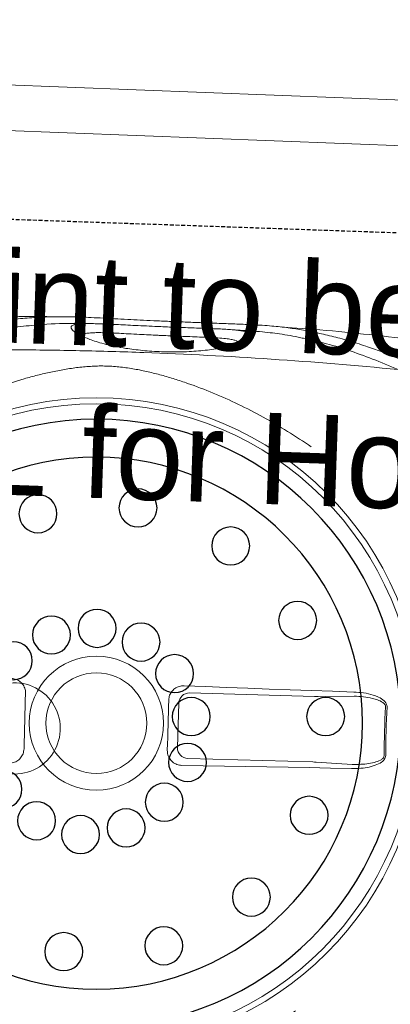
# Model space of a CAD drawing. Header units: millimetres. Extents: x 256680 to 410391, y -77299 to -22623.
# Tile 222 of 241: x 383930 to 384052, y -26450 to -26127. Entities that reach past the tile are written whole.
import ezdxf

# ---------------------------------------------------------------- set-up
doc = ezdxf.new("R2010")
doc.units = ezdxf.units.MM
doc.header["$LTSCALE"] = 2.5
doc.linetypes.add('11aa1PB-bd$0$11aa1PB-af$0$TRATTEGGIATA', pattern=[0.75, 0.5, -0.25])
for name, color, linetype, lineweight in [('CKD Equipments', 252, 'Continuous', 0), ('EQUIPMENT', 210, 'Continuous', 0), ('FURNITURES', 30, 'Continuous', 15), ('HATCH LIGHT', 250, 'Continuous', 0), ('K Equipment', 30, 'Continuous', 9)]:
    doc.layers.add(name, color=color, linetype=linetype, lineweight=lineweight)
doc.layers.add('CKD Plumbing', color=6, linetype='Continuous')
doc.layers.add('FAINTEQUIP', color=253, linetype='Continuous')
doc.styles.get("Standard").update_dxf_attribs({"font": 'GOTHIC.TTF'})

# ---------------------------------------------------------------- blocks, each defined once
blk = doc.blocks.new('awreg')
at = {"layer": 'K Equipment'}
for p, q in [((60651.19, 14380.2, -7.42), (60651.22, 13980.2, -7.42)), ((60666.19, 14380.21, -7.42), (60666.22, 13980.21, -7.42))]:
    blk.add_line(p, q, dxfattribs=at)
blk = doc.blocks.new('G$C62143A14')
at = {"linetype": 'Continuous', "lineweight": 0}
for p, q in [((166.18, 199.09), (180.76, 199.25)), ((163.17, 154.51), (162.73, 195.56)), ((184.29, 195.79), (184.73, 154.75)), ((162.89, 141.56), (163.17, 153.37)), ((184.76, 153.6), (185.3, 141.8))]:
    blk.add_line(p, q, dxfattribs=at)
at = {"linetype": 'Continuous', "lineweight": 0, "flags": 128}
for points in [[(182.02, 249.63), (179.75, 249.61), (177.48, 249.59), (175.2, 249.56), (172.93, 249.54), (170.66, 249.51), (168.39, 249.49), (166.11, 249.46), (163.84, 249.43)], [(165.21, 202.39), (167.27, 202.41), (169.32, 202.43), (171.38, 202.45), (173.44, 202.47), (175.49, 202.49), (177.55, 202.52), (179.61, 202.54), (181.66, 202.57)], [(186.57, 197.69), (186.57, 190.71), (186.56, 183.73), (186.57, 176.75), (186.58, 169.78), (186.59, 162.81), (186.61, 155.85), (186.64, 148.89), (186.67, 141.94)], [(161.51, 141.67), (161.39, 148.62), (161.27, 155.58), (161.14, 162.54), (161, 169.51), (160.86, 176.48), (160.72, 183.45), (160.56, 190.43), (160.41, 197.41)]]:
    blk.add_lwpolyline(points, dxfattribs=at)
at = {"linetype": 'Continuous', "lineweight": 0}
for radius in [106.93, 105, 22.05, 16.56]:
    blk.add_circle((173.18, 226), radius, dxfattribs=at)
for centre, radius, start, end in [((166.26, 195.57), 3.53, 91.3072, 180.1404), ((180.76, 195.72), 3.53, 1.0921, 89.9252), ((178.06, -227.41), 358.79, 89.3354, 91.8971), ((178.06, -227.34), 358.19, 89.3355, 91.897)]:
    blk.add_arc(centre, radius, start, end, dxfattribs=at)
for centre, major_axis, start_param, end_param in [((162.86, 155.12), (0.09, -3.5), 1.045879, 1.394945), ((185.03, 155.36), (-0.02, -3.5), 4.88824, 5.237306)]:
    blk.add_ellipse(centre, major_axis=major_axis, ratio=0.086139, start_param=start_param, end_param=end_param, dxfattribs=at)
for points, knots in [([(306.03, 246.53), (306.05, 246.74), (306.1, 247.44), (306.09, 249.1), (306.02, 251.41), (305.91, 253.61), (305.79, 255.51), (305.64, 257.64), (305.45, 260.19), (305.22, 263.27), (304.97, 266.57), (304.74, 269.7), (304.53, 272.52), (304.32, 275.47), (304.06, 279.2), (303.74, 283.72), (303.37, 289.07), (302.98, 294.49), (302.53, 300.72), (302.02, 307.68), (301.42, 315.36), (300.79, 323.06), (300.12, 330.75), (299.43, 338.41), (298.7, 346.04), (297.93, 353.61), (297.11, 361.08), (296.25, 368.42), (295.34, 375.55), (294.6, 380.92), (294.16, 383.8), (294.06, 384.46)], [0, 0, 0, 0, 0.00345, 0.046619, 0.089766, 0.112425, 0.13508, 0.158154, 0.181221, 0.209069, 0.237397, 0.25624, 0.275086, 0.294404, 0.313726, 0.346115, 0.37852, 0.411676, 0.44484, 0.491581, 0.538367, 0.585123, 0.633242, 0.681401, 0.729516, 0.779903, 0.830337, 0.880732, 0.93264, 0.98459, 1, 1, 1, 1]), ([(292.81, 298.92), (293.68, 285.01), (294.34, 271.07), (295.02, 250.13), (295.19, 243.14), (295.43, 229.15), (295.5, 222.15), (295.54, 201.17), (295.36, 187.21), (294.56, 159.32), (293.96, 145.4), (293.13, 131.5)], [0, 0, 0, 0, 0.25, 0.25, 0.375, 0.375, 0.5, 0.5, 0.75, 0.75, 1, 1, 1, 1]), ([(265.16, 295.03), (266.9, 292.42), (268.56, 289.8), (271.72, 284.5), (273.22, 281.83), (276.08, 276.42), (277.43, 273.7), (279.98, 268.18), (281.17, 265.39), (283.41, 259.74), (284.44, 256.91), (285.85, 252.62), (286.3, 251.18), (287.14, 248.29), (287.54, 246.84), (288.29, 243.91), (288.64, 242.44), (289.27, 239.47), (289.55, 237.97), (290.02, 234.96), (290.22, 233.44), (290.43, 231.13), (290.49, 230.35), (290.55, 229.19), (290.56, 228.8), (290.59, 228.01), (290.6, 227.62), (290.62, 225.65), (290.56, 224.09), (290.35, 221.02), (290.18, 219.49), (289.77, 216.47), (289.52, 214.97), (288.95, 211.99), (288.63, 210.51), (287.95, 207.58), (287.58, 206.12), (286.8, 203.23), (286.38, 201.79), (285.07, 197.5), (284.11, 194.66), (280.98, 186.21), (278.56, 180.65), (274.42, 172.38), (272.96, 169.66), (269.9, 164.27), (268.3, 161.61), (266.62, 158.98)], [0, 0, 0, 0, 0.0625, 0.0625, 0.125, 0.125, 0.1875, 0.1875, 0.25, 0.25, 0.3125, 0.3125, 0.34375, 0.34375, 0.375, 0.375, 0.40625, 0.40625, 0.4375, 0.4375, 0.46875, 0.46875, 0.484375, 0.484375, 0.492188, 0.492188, 0.5, 0.5, 0.53125, 0.53125, 0.5625, 0.5625, 0.59375, 0.59375, 0.625, 0.625, 0.65625, 0.65625, 0.6875, 0.6875, 0.75, 0.75, 0.875, 0.875, 0.9375, 0.9375, 1, 1, 1, 1]), ([(81.21, 156.98), (79.47, 159.59), (77.81, 162.21), (74.65, 167.51), (73.14, 170.18), (70.29, 175.58), (68.94, 178.31), (66.39, 183.83), (65.2, 186.62), (62.96, 192.26), (61.93, 195.1), (60.52, 199.39), (60.07, 200.83), (59.22, 203.72), (58.82, 205.17), (58.08, 208.1), (57.73, 209.57), (57.1, 212.54), (56.82, 214.04), (56.34, 217.05), (56.15, 218.57), (55.94, 220.88), (55.88, 221.66), (55.82, 222.82), (55.8, 223.21), (55.78, 224), (55.77, 224.39), (55.75, 226.36), (55.8, 227.92), (56.02, 230.99), (56.19, 232.52), (56.6, 235.54), (56.85, 237.04), (57.42, 240.02), (57.73, 241.5), (58.42, 244.43), (58.79, 245.89), (59.57, 248.78), (59.98, 250.22), (61.29, 254.51), (62.26, 257.35), (65.39, 265.8), (67.81, 271.36), (71.95, 279.63), (73.4, 282.35), (76.46, 287.74), (78.07, 290.4), (79.75, 293.03)], [0, 0, 0, 0, 0.0625, 0.0625, 0.125, 0.125, 0.1875, 0.1875, 0.25, 0.25, 0.3125, 0.3125, 0.34375, 0.34375, 0.375, 0.375, 0.40625, 0.40625, 0.4375, 0.4375, 0.46875, 0.46875, 0.484375, 0.484375, 0.492187, 0.492187, 0.5, 0.5, 0.53125, 0.53125, 0.5625, 0.5625, 0.59375, 0.59375, 0.625, 0.625, 0.65625, 0.65625, 0.6875, 0.6875, 0.75, 0.75, 0.875, 0.875, 0.9375, 0.9375, 1, 1, 1, 1]), ([(301.44, 276.45), (301.75, 275.05), (302.55, 271.44), (303.6, 265.92), (304.62, 259.79), (305.4, 253.83), (305.96, 247.99), (306.24, 243.12), (306.35, 239.27), (306.37, 236.26), (306.35, 232.9), (306.3, 229.24), (306.24, 225.22), (306.18, 221.07), (306.13, 216.7), (306.09, 212.1), (306.06, 207.11), (306.04, 201.95), (306.04, 196.95), (306.05, 192.75), (306.06, 189.23), (306.06, 186.3), (306.05, 183.54), (306.03, 180.52), (305.98, 177.38), (305.88, 174.2), (305.73, 171.32), (305.46, 167.82), (304.99, 163.66), (304.2, 158.49), (303.16, 153), (302.17, 148.58), (301.46, 146.05), (301.24, 145.3)], [0, 0, 0, 0, 0.033599, 0.086704, 0.14001, 0.193319, 0.246393, 0.299468, 0.326258, 0.353125, 0.379834, 0.406408, 0.428618, 0.451478, 0.47167, 0.492329, 0.516002, 0.540379, 0.564065, 0.588402, 0.605742, 0.623087, 0.640895, 0.658706, 0.685242, 0.711788, 0.738802, 0.765824, 0.81871, 0.871587, 0.924587, 0.977588, 1, 1, 1, 1]), ([(304.34, 232.77), (304.34, 233.59), (304.32, 235.34), (304.17, 240.5), (303.67, 247.37), (302.53, 255.86), (301.72, 260.92), (301.15, 263.69), (301.12, 263.85)], [0, 0, 0, 0, 0.076639, 0.163762, 0.518013, 0.751525, 0.985081, 1, 1, 1, 1]), ([(163.84, 249.43), (163.3, 249.48), (162.2, 249.57), (160.74, 250.39), (159.63, 251.6), (159.05, 252.94), (158.97, 253.82), (158.93, 254.16)], [0, 0, 0, 0, 0.216319, 0.432689, 0.648031, 0.863773, 1, 1, 1, 1]), ([(186.82, 254.46), (186.77, 253.91), (186.65, 252.81), (185.8, 251.35), (184.55, 250.26), (183.21, 249.71), (182.35, 249.65), (182.02, 249.63)], [0, 0, 0, 0, 0.21899, 0.438068, 0.655087, 0.870478, 1, 1, 1, 1]), ([(304.01, 184.73), (303.97, 184.22), (303.86, 183.03), (303.62, 181.83), (303.29, 180.95), (302.86, 180.52), (302.33, 180.49), (301.69, 180.94), (300.97, 181.91), (300.2, 183.37), (299.41, 185.28), (298.69, 187.43), (298.06, 189.77), (297.52, 192.16), (297.04, 194.87), (296.62, 197.87), (296.32, 200.95), (296.12, 203.96), (296.02, 206.73), (295.99, 209.52), (296.03, 212.49), (296.17, 215.56), (296.38, 218.45), (296.7, 221.56), (297.14, 224.68), (297.72, 227.74), (298.34, 230.38), (298.99, 232.61), (299.71, 234.69), (300.48, 236.52), (301.26, 237.97), (301.97, 238.89), (302.61, 239.35), (303.16, 239.35), (303.62, 238.79), (303.98, 237.69), (304.12, 236.37), (304.2, 235.72)], [0, 0, 0, 0, 0.026608, 0.06138, 0.0962, 0.130925, 0.168927, 0.207024, 0.245099, 0.283069, 0.316694, 0.350298, 0.37294, 0.395622, 0.418192, 0.438002, 0.457786, 0.474878, 0.488481, 0.502082, 0.518368, 0.53466, 0.550889, 0.567128, 0.590899, 0.614713, 0.640745, 0.66688, 0.692979, 0.729781, 0.766704, 0.803672, 0.840537, 0.880482, 0.920552, 0.960572, 1, 1, 1, 1]), ([(301.35, 209.93), (301.35, 210.19), (301.36, 211.47), (301.38, 213.82), (301.42, 217.11), (301.47, 220.46), (301.51, 223.57), (301.53, 226.21), (301.52, 228.58), (301.47, 230.66), (301.34, 232.62), (301.12, 234.17), (300.83, 235.18), (300.57, 235.43), (300.47, 235.53), (300.47, 235.53), (300.47, 235.53), (300.47, 235.53), (300.38, 235.62), (300.28, 235.71), (300.19, 235.8)], [0, 0, 0, 0, 0.014263, 0.071432, 0.130741, 0.207145, 0.286904, 0.364421, 0.443321, 0.542698, 0.643157, 0.777817, 0.912539, 1, 1, 1, 1, 1, 1, 1.081436, 1.081436, 1.081436, 1.081436]), ([(304.2, 235.72), (304.2, 235.72), (304.26, 235.25), (304.32, 233.87), (304.38, 231.79), (304.39, 229.49), (304.39, 227.19), (304.36, 224.56), (304.33, 221.57), (304.3, 218.26), (304.26, 214.65), (304.24, 211.81), (304.24, 210.23), (304.24, 209.92)], [0, 0, 0, 0, 0.0021857, 0.1486808, 0.2950678, 0.3936347, 0.4923949, 0.5907133, 0.6868358, 0.782863, 0.8795306, 0.9761461, 1, 1, 1, 1]), ([(299.89, 184.14), (299.99, 184.23), (300.1, 184.32), (300.2, 184.41), (300.2, 184.41), (300.2, 184.41), (300.2, 184.41), (300.25, 184.46), (300.44, 184.63), (300.69, 185.34), (300.95, 186.59), (301.14, 188.42), (301.24, 190.5), (301.29, 192.62), (301.31, 194.59), (301.32, 197.05), (301.32, 199.79), (301.32, 202.55), (301.32, 205.02), (301.33, 207.5), (301.34, 209.11), (301.35, 209.93)], [-0.088365, -0.088365, -0.088365, -0.088365, 0, 0, 0, 0, 0, 0, 0.042963, 0.162036, 0.283698, 0.405299, 0.528456, 0.591382, 0.654277, 0.728503, 0.80457, 0.856235, 0.909083, 0.954041, 1, 1, 1, 1]), ([(304.24, 209.92), (304.23, 208.94), (304.22, 206.98), (304.22, 203.98), (304.22, 201.01), (304.23, 197.79), (304.23, 194.6), (304.23, 191.57), (304.2, 189), (304.14, 186.89), (304.09, 185.47), (304.02, 184.88), (304.01, 184.73)], [0, 0, 0, 0, 0.0782123, 0.1564368, 0.2446658, 0.3329467, 0.4546253, 0.5765046, 0.703629, 0.8312553, 0.9586974, 1, 1, 1, 1]), ([(160.41, 197.41), (160.45, 197.96), (160.53, 199.07), (161.34, 200.56), (162.55, 201.68), (163.92, 202.29), (164.84, 202.36), (165.21, 202.39)], [0, 0, 0, 0, 0.214916, 0.429922, 0.642835, 0.854056, 1, 1, 1, 1]), ([(181.66, 202.57), (182.21, 202.52), (183.3, 202.43), (184.76, 201.61), (185.87, 200.4), (186.48, 199.02), (186.55, 198.08), (186.57, 197.69)], [0, 0, 0, 0, 0.21225, 0.424556, 0.635748, 0.847225, 1, 1, 1, 1]), ([(303.91, 180.58), (304.02, 182.73), (304.13, 185.07), (304.16, 187.42), (304.16, 187.6)], [0, 0, 0, 0, 0.919543, 1, 1, 1, 1]), ([(302.2, 162.92), (302.26, 163.21), (302.79, 165.97), (303.23, 169.58), (303.65, 173.93), (303.86, 177.33), (303.99, 180.67), (304.03, 183.21), (304.05, 184.25)], [0, 0, 0, 0, 0.042136, 0.404804, 0.566088, 0.727781, 0.888854, 1, 1, 1, 1]), ([(296.81, 65.48), (298.08, 75.69), (300.71, 96.79), (303.47, 128.89), (305.24, 155.54), (305.68, 171.27), (305.65, 170.35)], [0, 0, 0, 0, 0.27832, 0.574596, 0.870871, 1, 1, 1, 1]), ([(293.13, 131.5), (294.21, 134.35), (296.37, 140.06), (298.94, 148.11), (300.93, 155.81), (301.81, 160.74), (302.2, 162.92)], [0, 0, 0, 0, 0.263525, 0.527185, 0.79078, 1, 1, 1, 1]), ([(301.24, 145.3), (300.98, 144.33), (300.26, 141.65), (298.83, 137.28), (297, 132.07), (295.6, 128.41), (294.9, 126.59)], [0, 0, 0, 0, 0.157579, 0.438078, 0.719047, 1, 1, 1, 1]), ([(166.2, 130.66), (165.97, 130.67), (165.51, 130.71), (164.73, 131.13), (163.72, 132.15), (162.75, 134.05), (162.01, 136.57), (161.61, 139.17), (161.54, 140.88), (161.51, 141.67)], [0, 0, 0, 0, 0.053674, 0.107072, 0.201461, 0.385823, 0.599668, 0.814062, 1, 1, 1, 1]), ([(162.89, 141.56), (162.9, 140.81), (162.94, 139.22), (163.22, 136.78), (163.72, 134.42), (164.38, 132.64), (165.1, 131.64), (165.63, 131.27), (165.97, 131.18), (166.14, 131.19), (166.18, 131.19)], [0, 0, 0, 0, 0.19611, 0.418032, 0.642122, 0.825582, 0.912375, 0.957312, 0.988402, 1, 1, 1, 1]), ([(186.67, 141.94), (186.64, 140.85), (186.59, 138.68), (186.07, 135.91), (185.29, 133.61), (184.49, 132.14), (183.53, 131.22), (182.83, 130.87), (182.37, 130.84), (182.21, 130.83)], [0, 0, 0, 0, 0.2549733, 0.5094959, 0.6555036, 0.8234143, 0.8930287, 0.9633452, 1, 1, 1, 1]), ([(182.22, 131.36), (182.34, 131.37), (182.63, 131.39), (182.93, 131.57), (183.29, 131.88), (183.87, 132.62), (184.4, 133.98), (184.93, 136.14), (185.27, 138.73), (185.29, 140.77), (185.3, 141.8)], [0, 0, 0, 0, 0.028874, 0.074198, 0.087541, 0.150828, 0.315881, 0.465459, 0.731192, 1, 1, 1, 1])]:
    blk.add_open_spline(points, degree=3, knots=knots, dxfattribs=at)
at = {"layer": 'CKD Equipments'}
blk.add_arc((170.42, 252.78), 15, 173.8395, 12.3466, dxfattribs=at)
blk.add_arc((170.42, 252.78), 15, 173.8395, 12.3466, dxfattribs=at)
blk.add_arc((170.42, 252.78), 15, 173.8395, 12.3466, dxfattribs=at)
blk.add_arc((170.42, 252.78), 15, 173.8395, 12.3466, dxfattribs=at)
blk.add_arc((170.42, 252.78), 15, 173.8395, 12.3466, dxfattribs=at)
blk.add_arc((170.42, 252.78), 15, 173.8395, 12.3466, dxfattribs=at)
at = {"layer": 'EQUIPMENT'}
blk.add_arc((170.42, 252.78), 15, 173.8395, 12.3466, dxfattribs=at)
blk.add_arc((170.42, 252.78), 15, 173.8395, 12.3466, dxfattribs=at)
at = {"layer": 'FAINTEQUIP', "color": 4, "linetype": '11aa1PB-bd$0$11aa1PB-af$0$TRATTEGGIATA'}
blk.add_lwpolyline([(337, 429.45), (338.5, 25.45), (1.5, 24.2), (0, 428.19), (337, 429.45)], dxfattribs=at)
blk = doc.blocks.new('WATER GEYSER- SERVICE POINT')
at = {"layer": 'CKD Plumbing', "color": 7, "insert": (68103.56, 27819.98), "char_height": 30, "width": 447.4624, "attachment_point": 1, "rotation": 180}
blk.add_mtext('This point to be 1800 mm FFL for Hot Water Geyser ', dxfattribs=at)
blk = doc.blocks.new('100 DNT')
at = {"layer": 'CKD Plumbing'}
for centre, radius in [((-0.13, -4.68), 101.6), ((-0.13, -4.68), 88.9), ((-14.03, 67.29), 6.35), ((19.38, 65.33), 6.35), ((-44.99, 54.56), 6.35), ((48.63, 49.06), 6.35), ((-67.36, 29.66), 6.35), ((-0.36, 27.01), 6.35), ((14.87, 24.79), 6.35), ((-15.04, 22.4), 6.35), ((67.93, 21.71), 6.35), ((27.63, 16.19), 6.35), ((-26.26, 11.87), 6.35), ((35.39, 2.9), 6.35), ((-76.71, -2.48), 6.35), ((-31.81, -2.48), 6.35), ((-31.81, -2.48), 6.35), ((-31.81, -2.48), 6.35), ((-31.81, -2.48), 6.35), ((-31.81, -2.48), 6.35), ((-31.81, -2.48), 6.35), ((-31.81, -2.48), 6.35), ((-31.81, -2.48), 6.35), ((-31.81, -2.48), 6.35), ((-31.81, -2.48), 6.35), ((-31.81, -2.48), 6.35), ((-31.81, -2.48), 6.35), ((-31.81, -2.48), 6.35), ((-31.81, -2.48), 6.35), ((-31.81, -2.48), 6.35), ((-31.81, -2.48), 6.35), ((-31.81, -2.48), 6.35), ((-31.81, -2.48), 6.35), ((-31.81, -2.48), 6.35), ((-31.81, -2.48), 6.35), ((-31.81, -2.48), 6.35), ((-31.81, -2.48), 6.35), ((-31.81, -2.48), 6.35), ((-31.81, -2.48), 6.35), ((-31.81, -2.48), 6.35), ((-31.81, -2.48), 6.35), ((-31.81, -2.48), 6.35), ((36.62, -12.43), 6.35), ((73.45, -11.3), 6.35), ((-30.58, -17.81), 6.35), ((31.07, -26.79), 6.35), ((-22.82, -31.1), 6.35), ((-71.19, -35.49), 6.35), ((19.84, -37.31), 6.35), ((-10.07, -39.7), 6.35), ((5.16, -41.92), 6.35), ((64.1, -43.44), 6.35), ((-51.89, -62.84), 6.35), ((41.73, -68.34), 6.35), ((-22.64, -79.11), 6.35), ((10.78, -81.07), 6.35)]:
    blk.add_circle(centre, radius, dxfattribs=at)
blk = doc.blocks.new('100DNT')
at = {"layer": 'CKD Plumbing'}
blk.add_blockref('100 DNT', (0.13, 4.68), dxfattribs=at)

msp = doc.modelspace()

# ---------------------------------------------------------------- hatches: boundary and pattern name
at = {"layer": 'HATCH LIGHT', "true_color": 0x636466}
h = msp.add_hatch(dxfattribs=at)
h.set_pattern_fill('ANSI32', color=251, scale=6)
h.set_pattern_definition([(45, (318543.99, -46725.026), (-40.411153, 40.411153), []), (45, (318570.93, -46725.026), (-40.411153, 40.411153), [])])
h.paths.add_polyline_path([(395686.83, -32589.97), (395492.89, -32638.82), (395674.43, -33359.69), (383121.78, -33359.58, -0.000263), (383107.25, -33559.58), (395931.04, -33559.7)])
h.paths.add_polyline_path([(383535.72, -25157.06), (383335.64, -25157.06, -0.011972), (382854.42, -34256.03), (383055.01, -34256.03, 0.01196)])
h.paths.add_polyline_path([(383519.35, -25697.6), (393198.29, -26046.56, 0.003501), (393692.36, -26800.64), (393859.99, -26691.53), (393309.88, -25850.46), (383525.58, -25497.7, -0.000262)])
h = msp.add_hatch(dxfattribs=at)
h.set_pattern_fill('ANSI37', color=251, scale=8)
h.set_pattern_definition([(45, (318543.99, -46725.026), (-17.960512, 17.960512), []), (135, (318543.99, -46725.026), (-17.960512, -17.960512), [])])
edge = h.paths.add_edge_path()
edge.add_line((386312.89, -25798.32), (383519.35, -25697.6))
edge.add_arc((193121.99, -19659.44), 190493.08, 356.5735369, 358.1835586, ccw=False)
edge.add_line((383274.53, -31044.72), (386123.75, -31044.74))
edge.add_line((386123.75, -31044.74), (386250.25, -27535.69))
edge.add_line((386250.25, -27535.69), (386150.32, -27532.09))
edge.add_line((386150.32, -27532.09), (386121.06, -28343.52))
edge.add_line((386121.06, -28343.52), (386121.07, -28343.52))
edge.add_line((386121.07, -28343.52), (386056.22, -30142.35))
edge.add_line((386056.22, -30142.35), (386027.29, -30944.74))
edge.add_line((386027.29, -30944.74), (383395.58, -30944.72))
edge.add_line((383395.58, -30944.72), (383521.6, -27449.28))
edge.add_line((383521.6, -27449.28), (384520.95, -27485.31))
edge.add_line((384520.95, -27485.31), (384562.35, -27486.81))
edge.add_line((384562.35, -27486.81), (384565.95, -27386.87))
edge.add_line((384565.95, -27386.87), (383525.2, -27349.35))
edge.add_line((383525.2, -27349.35), (383581.11, -25799.9))
edge.add_line((383581.11, -25799.9), (385080.14, -25853.94))
edge.add_line((385080.14, -25853.94), (385069.33, -26153.75))
edge.add_line((385069.33, -26153.75), (385045.92, -26801.7))
edge.add_line((385045.92, -26801.7), (385043.28, -26874.86))
edge.add_line((385043.28, -26874.86), (385143.22, -26878.47))
edge.add_line((385143.22, -26878.47), (385180.02, -25857.54))
edge.add_line((385180.02, -25857.54), (386209.35, -25894.65))
edge.add_line((386209.35, -25894.65), (386182.74, -26632.68))
edge.add_line((386182.74, -26632.68), (386282.68, -26636.28))
edge.add_line((386282.68, -26636.28), (386312.89, -25798.32))

# ---------------------------------------------------------------- block references
at = {"rotation": 177.9772163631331}
msp.add_blockref('WATER GEYSER- SERVICE POINT', (452835.93, -799.44, -8994), dxfattribs=at)
at = {"layer": 'CKD Equipments', "ltscale": 0.25, "rotation": 87.79023278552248}
msp.add_blockref('G$C62143A14', (384174.82, -26539.83), dxfattribs=at)
at = {"layer": 'CKD Plumbing', "xscale": -0.9832238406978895, "yscale": 0.9832238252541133, "zscale": 0.9832238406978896, "rotation": 359.9999999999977}
msp.add_blockref('100DNT', (383955.66, -26358.06), dxfattribs=at)
at = {"layer": 'FURNITURES', "xscale": -1, "rotation": 87.79023278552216}
msp.add_blockref('awreg', (400461.23, 33910.03, 7.42), dxfattribs=at)

doc.saveas('drawing.dxf')
